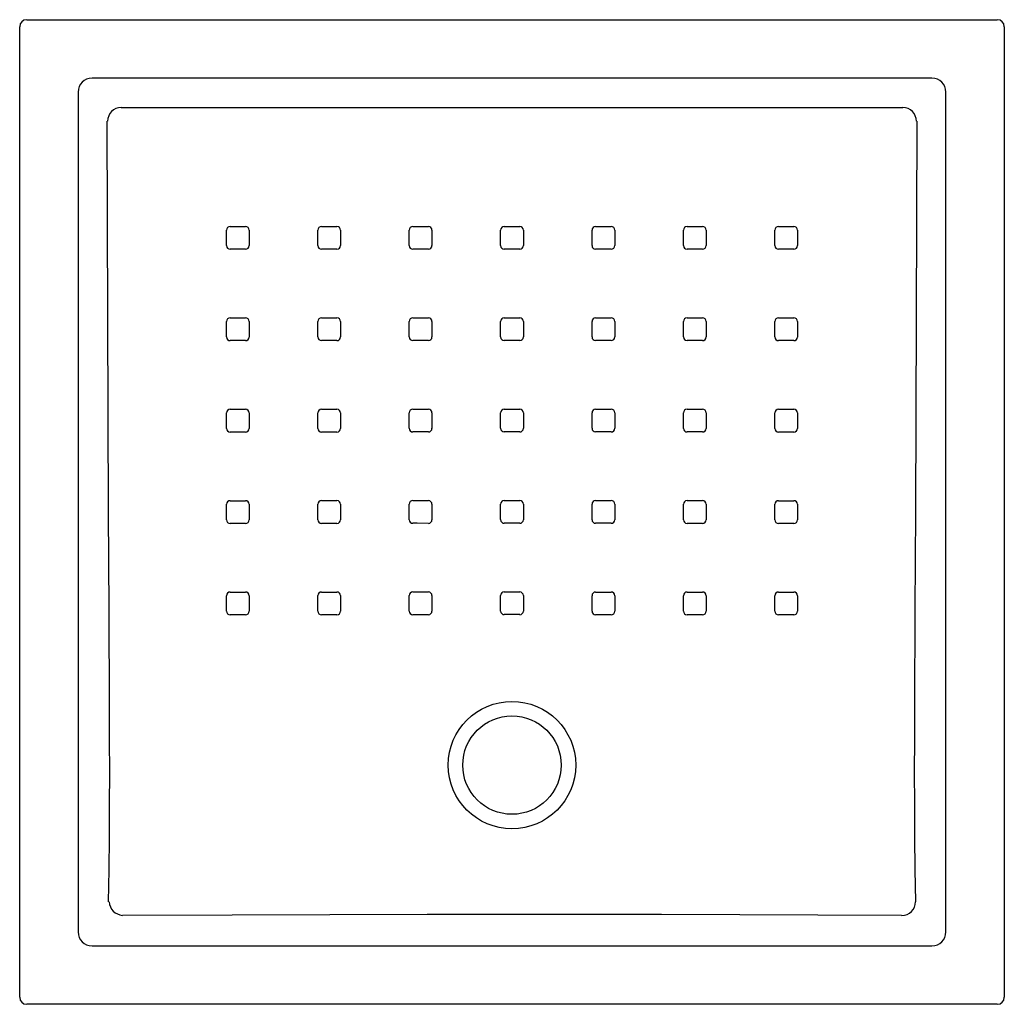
# Model space of a CAD drawing. Header units: millimetres. Extents: x 5061.251 to 5061.952, y 2542.484 to 2543.184.
import ezdxf

# ---------------------------------------------------------------- set-up
doc = ezdxf.new("R2010")
doc.units = ezdxf.units.MM
doc.layers.add('SANINDUSA', color=3, linetype='Continuous')

msp = doc.modelspace()

# ---------------------------------------------------------------- linework, layer by layer
at = {"layer": 'SANINDUSA'}
for p, q in [((5061.25128, 2542.48869), (5061.25128, 2543.179)), ((5061.25628, 2543.184), (5061.94659, 2543.184)), ((5061.95159, 2543.179), (5061.95159, 2542.48869)), ((5061.90014, 2543.14233), (5061.30273, 2543.14233)), ((5061.29295, 2543.13255), (5061.29295, 2542.53514)), ((5061.90992, 2542.53514), (5061.90992, 2543.13255)), ((5061.30273, 2542.52536), (5061.90014, 2542.52536)), ((5061.94659, 2542.48369), (5061.25628, 2542.48369))]:
    msp.add_line(p, q, dxfattribs=at)
at = {"layer": 'SANINDUSA', "flags": 128}
for points in [[(5061.32341, 2543.12165), (5061.46258, 2543.12164), (5061.60143, 2543.12162), (5061.74044, 2543.12164), (5061.87945, 2543.12165)], [(5061.31434, 2542.55653), (5061.31481, 2542.57945), (5061.31511, 2542.60246), (5061.31526, 2542.62552), (5061.3153, 2542.64861), (5061.31526, 2542.67169), (5061.31516, 2542.69476), (5061.31484, 2542.76429), (5061.31455, 2542.83383), (5061.31408, 2542.97266), (5061.3136, 2543.1119)], [(5061.88927, 2543.1119), (5061.88879, 2542.97266), (5061.88831, 2542.83383), (5061.88803, 2542.76453), (5061.88771, 2542.69524), (5061.88761, 2542.67209), (5061.88757, 2542.64893), (5061.8876, 2542.62576), (5061.88775, 2542.60262), (5061.88805, 2542.57953), (5061.88853, 2542.55653)], [(5061.39836, 2543.02331), (5061.39836, 2543.03131), (5061.39835, 2543.0343)], [(5061.40094, 2543.03689), (5061.40894, 2543.03689), (5061.41194, 2543.03689)], [(5061.41453, 2543.0343), (5061.41453, 2543.0263), (5061.41453, 2543.02331)], [(5061.46335, 2543.02332), (5061.46335, 2543.03132), (5061.46335, 2543.03431)], [(5061.46594, 2543.0369), (5061.47394, 2543.0369), (5061.47694, 2543.03689)], [(5061.47953, 2543.03431), (5061.47953, 2543.02631), (5061.47953, 2543.02331)], [(5061.52835, 2543.02333), (5061.52835, 2543.03132), (5061.52835, 2543.03432)], [(5061.53094, 2543.03691), (5061.53894, 2543.0369), (5061.54194, 2543.0369)], [(5061.54453, 2543.03431), (5061.54453, 2543.02632), (5061.54453, 2543.02332)], [(5061.59335, 2543.02333), (5061.59335, 2543.03133), (5061.59335, 2543.03432)], [(5061.59594, 2543.03691), (5061.60394, 2543.03691), (5061.60694, 2543.03691)], [(5061.60953, 2543.03432), (5061.60953, 2543.02632), (5061.60953, 2543.02333)], [(5061.65835, 2543.02333), (5061.65835, 2543.03133), (5061.65835, 2543.03432)], [(5061.66094, 2543.03691), (5061.66894, 2543.03691), (5061.67194, 2543.03691)], [(5061.67453, 2543.03432), (5061.67453, 2543.02632), (5061.67453, 2543.02333)], [(5061.72335, 2543.02332), (5061.72335, 2543.03132), (5061.72335, 2543.03431)], [(5061.72594, 2543.0369), (5061.73394, 2543.0369), (5061.73694, 2543.0369)], [(5061.73953, 2543.03431), (5061.73953, 2543.02631), (5061.73953, 2543.02332)], [(5061.78836, 2543.02331), (5061.78835, 2543.03131), (5061.78835, 2543.03431)], [(5061.79094, 2543.03689), (5061.79894, 2543.03689), (5061.80194, 2543.03689)], [(5061.80453, 2543.0343), (5061.80453, 2543.0263), (5061.80453, 2543.02331)], [(5061.41194, 2543.02072), (5061.40394, 2543.02072), (5061.40095, 2543.02072)], [(5061.47694, 2543.02073), (5061.46894, 2543.02073), (5061.46594, 2543.02073)], [(5061.54194, 2543.02074), (5061.53394, 2543.02074), (5061.53094, 2543.02074)], [(5061.60694, 2543.02074), (5061.59894, 2543.02074), (5061.59594, 2543.02074)], [(5061.67194, 2543.02074), (5061.66394, 2543.02074), (5061.66094, 2543.02074)], [(5061.73694, 2543.02073), (5061.72894, 2543.02073), (5061.72594, 2543.02073)], [(5061.80194, 2543.02072), (5061.79394, 2543.02072), (5061.79095, 2543.02073)], [(5061.39836, 2542.95832), (5061.39836, 2542.96631), (5061.39836, 2542.96931)], [(5061.40094, 2542.97189), (5061.40894, 2542.97189), (5061.41194, 2542.97189)], [(5061.41453, 2542.9693), (5061.41453, 2542.96131), (5061.41453, 2542.95831)], [(5061.46335, 2542.95833), (5061.46335, 2542.96632), (5061.46335, 2542.96932)], [(5061.46594, 2542.97191), (5061.47394, 2542.9719), (5061.47694, 2542.9719)], [(5061.47953, 2542.96931), (5061.47953, 2542.96132), (5061.47953, 2542.95832)], [(5061.52835, 2542.95834), (5061.52835, 2542.96634), (5061.52835, 2542.96934)], [(5061.53094, 2542.97192), (5061.53894, 2542.97192), (5061.54194, 2542.97192)], [(5061.54453, 2542.96933), (5061.54453, 2542.96133), (5061.54453, 2542.95834)], [(5061.59335, 2542.95835), (5061.59335, 2542.96635), (5061.59335, 2542.96935)], [(5061.59594, 2542.97193), (5061.60394, 2542.97193), (5061.60694, 2542.97193)], [(5061.60953, 2542.96934), (5061.60953, 2542.96134), (5061.60953, 2542.95835)], [(5061.65835, 2542.95835), (5061.65835, 2542.96635), (5061.65835, 2542.96934)], [(5061.66094, 2542.97193), (5061.66894, 2542.97193), (5061.67194, 2542.97192)], [(5061.67453, 2542.96934), (5061.67453, 2542.96134), (5061.67453, 2542.95834)], [(5061.72335, 2542.95833), (5061.72335, 2542.96633), (5061.72335, 2542.96932)], [(5061.72594, 2542.97191), (5061.73394, 2542.97191), (5061.73694, 2542.97191)], [(5061.73953, 2542.96932), (5061.73953, 2542.96132), (5061.73953, 2542.95833)], [(5061.78836, 2542.95832), (5061.78836, 2542.96631), (5061.78836, 2542.96931)], [(5061.79094, 2542.9719), (5061.79894, 2542.97189), (5061.80194, 2542.97189)], [(5061.80453, 2542.9693), (5061.80453, 2542.96131), (5061.80453, 2542.95831)], [(5061.41194, 2542.95572), (5061.40394, 2542.95573), (5061.40095, 2542.95573)], [(5061.47694, 2542.95574), (5061.46894, 2542.95574), (5061.46595, 2542.95574)], [(5061.54194, 2542.95575), (5061.53394, 2542.95575), (5061.53094, 2542.95576)], [(5061.60694, 2542.95576), (5061.59894, 2542.95576), (5061.59594, 2542.95577)], [(5061.67194, 2542.95576), (5061.66394, 2542.95576), (5061.66094, 2542.95576)], [(5061.73694, 2542.95574), (5061.72894, 2542.95574), (5061.72594, 2542.95574)], [(5061.80194, 2542.95573), (5061.79394, 2542.95573), (5061.79095, 2542.95573)], [(5061.40095, 2542.9069), (5061.40894, 2542.90689), (5061.41194, 2542.90689)], [(5061.46594, 2542.90691), (5061.47394, 2542.90691), (5061.47694, 2542.90691)], [(5061.53094, 2542.90694), (5061.53894, 2542.90694), (5061.54194, 2542.90694)], [(5061.59594, 2542.90695), (5061.60394, 2542.90695), (5061.60694, 2542.90695)], [(5061.66094, 2542.90694), (5061.66894, 2542.90694), (5061.67194, 2542.90694)], [(5061.72594, 2542.90692), (5061.73394, 2542.90692), (5061.73694, 2542.90692)], [(5061.79095, 2542.9069), (5061.79894, 2542.9069), (5061.80194, 2542.9069)], [(5061.39836, 2542.89332), (5061.39836, 2542.90131), (5061.39836, 2542.90431)], [(5061.41453, 2542.9043), (5061.41453, 2542.89631), (5061.41453, 2542.89331)], [(5061.46336, 2542.89333), (5061.46335, 2542.90133), (5061.46335, 2542.90432)], [(5061.47953, 2542.90432), (5061.47953, 2542.89632), (5061.47953, 2542.89333)], [(5061.52835, 2542.89336), (5061.52835, 2542.90136), (5061.52835, 2542.90435)], [(5061.54453, 2542.90435), (5061.54453, 2542.89635), (5061.54453, 2542.89335)], [(5061.59335, 2542.89338), (5061.59335, 2542.90137), (5061.59335, 2542.90437)], [(5061.60953, 2542.90436), (5061.60953, 2542.89636), (5061.60953, 2542.89337)], [(5061.65835, 2542.89337), (5061.65835, 2542.90136), (5061.65835, 2542.90436)], [(5061.67453, 2542.90435), (5061.67453, 2542.89636), (5061.67453, 2542.89336)], [(5061.72336, 2542.89334), (5061.72335, 2542.90134), (5061.72335, 2542.90433)], [(5061.73953, 2542.90433), (5061.73953, 2542.89633), (5061.73953, 2542.89334)], [(5061.78836, 2542.89332), (5061.78836, 2542.90132), (5061.78836, 2542.90431)], [(5061.80453, 2542.90431), (5061.80453, 2542.89631), (5061.80453, 2542.89332)], [(5061.41194, 2542.89073), (5061.40394, 2542.89073), (5061.40095, 2542.89073)], [(5061.47694, 2542.89074), (5061.46894, 2542.89074), (5061.46595, 2542.89074)], [(5061.54194, 2542.89077), (5061.53394, 2542.89077), (5061.53094, 2542.89077)], [(5061.60694, 2542.89078), (5061.59894, 2542.89079), (5061.59594, 2542.89079)], [(5061.67194, 2542.89077), (5061.66394, 2542.89078), (5061.66094, 2542.89078)], [(5061.73694, 2542.89075), (5061.72894, 2542.89075), (5061.72595, 2542.89075)], [(5061.80194, 2542.89073), (5061.79394, 2542.89073), (5061.79095, 2542.89073)], [(5061.59594, 2542.84197), (5061.60394, 2542.84197), (5061.60694, 2542.84197)], [(5061.39836, 2542.82832), (5061.39836, 2542.83632), (5061.39836, 2542.83931)], [(5061.40095, 2542.8419), (5061.40895, 2542.8419), (5061.41194, 2542.8419)], [(5061.41453, 2542.83931), (5061.41453, 2542.83131), (5061.41453, 2542.82832)], [(5061.46336, 2542.82834), (5061.46335, 2542.83634), (5061.46335, 2542.83933)], [(5061.46594, 2542.84192), (5061.47394, 2542.84192), (5061.47694, 2542.84192)], [(5061.47953, 2542.83933), (5061.47953, 2542.83133), (5061.47953, 2542.82834)], [(5061.52835, 2542.82838), (5061.52835, 2542.83637), (5061.52835, 2542.83937)], [(5061.53094, 2542.84195), (5061.53894, 2542.84195), (5061.54194, 2542.84195)], [(5061.54453, 2542.83936), (5061.54453, 2542.83137), (5061.54453, 2542.82837)], [(5061.59335, 2542.8284), (5061.59335, 2542.83639), (5061.59335, 2542.83939)], [(5061.60953, 2542.83938), (5061.60953, 2542.83139), (5061.60953, 2542.82839)], [(5061.65835, 2542.82838), (5061.65835, 2542.83638), (5061.65835, 2542.83937)], [(5061.66094, 2542.84196), (5061.66894, 2542.84196), (5061.67194, 2542.84196)], [(5061.67453, 2542.83937), (5061.67453, 2542.83137), (5061.67453, 2542.82838)], [(5061.72336, 2542.82835), (5061.72335, 2542.83635), (5061.72335, 2542.83934)], [(5061.72594, 2542.84193), (5061.73394, 2542.84193), (5061.73694, 2542.84193)], [(5061.73953, 2542.83934), (5061.73953, 2542.83134), (5061.73953, 2542.82834)], [(5061.78836, 2542.82832), (5061.78836, 2542.83632), (5061.78836, 2542.83931)], [(5061.79095, 2542.8419), (5061.79895, 2542.8419), (5061.80194, 2542.8419)], [(5061.80453, 2542.83931), (5061.80453, 2542.83131), (5061.80453, 2542.82832)], [(5061.41194, 2542.82573), (5061.40394, 2542.82573), (5061.40095, 2542.82573)], [(5061.47694, 2542.82575), (5061.46894, 2542.82575), (5061.46595, 2542.82575)], [(5061.54194, 2542.82578), (5061.53394, 2542.82579), (5061.53094, 2542.82579)], [(5061.60694, 2542.8258), (5061.59894, 2542.82581), (5061.59594, 2542.82581)], [(5061.67194, 2542.82579), (5061.66394, 2542.82579), (5061.66094, 2542.82579)], [(5061.73694, 2542.82576), (5061.72894, 2542.82576), (5061.72595, 2542.82576)], [(5061.80194, 2542.82573), (5061.79394, 2542.82573), (5061.79095, 2542.82573)], [(5061.39836, 2542.76334), (5061.39836, 2542.77134), (5061.39836, 2542.77433)], [(5061.40095, 2542.77692), (5061.40895, 2542.77692), (5061.41194, 2542.77692)], [(5061.41453, 2542.77433), (5061.41453, 2542.76633), (5061.41453, 2542.76334)], [(5061.46336, 2542.76336), (5061.46335, 2542.77136), (5061.46335, 2542.77435)], [(5061.46594, 2542.77694), (5061.47394, 2542.77694), (5061.47694, 2542.77694)], [(5061.47953, 2542.77435), (5061.47953, 2542.76635), (5061.47953, 2542.76336)], [(5061.52835, 2542.7634), (5061.52835, 2542.7714), (5061.52835, 2542.77439)], [(5061.53094, 2542.77698), (5061.53894, 2542.77698), (5061.54194, 2542.77698)], [(5061.54453, 2542.77439), (5061.54453, 2542.76639), (5061.54453, 2542.76339)], [(5061.59335, 2542.76342), (5061.59335, 2542.77141), (5061.59335, 2542.77441)], [(5061.59594, 2542.777), (5061.60394, 2542.77699), (5061.60694, 2542.77699)], [(5061.60953, 2542.7744), (5061.60953, 2542.76641), (5061.60953, 2542.76341)], [(5061.65835, 2542.76334), (5061.65835, 2542.77134), (5061.65835, 2542.77433)], [(5061.66094, 2542.77692), (5061.66894, 2542.77692), (5061.67194, 2542.77692)], [(5061.67453, 2542.77433), (5061.67453, 2542.76633), (5061.67453, 2542.76334)], [(5061.72335, 2542.76334), (5061.72335, 2542.77134), (5061.72335, 2542.77433)], [(5061.72594, 2542.77692), (5061.73394, 2542.77692), (5061.73694, 2542.77692)], [(5061.73953, 2542.77433), (5061.73953, 2542.76633), (5061.73953, 2542.76334)], [(5061.78836, 2542.76334), (5061.78836, 2542.77134), (5061.78836, 2542.77433)], [(5061.79095, 2542.77692), (5061.79895, 2542.77692), (5061.80194, 2542.77692)], [(5061.80453, 2542.77433), (5061.80453, 2542.76633), (5061.80453, 2542.76334)], [(5061.41194, 2542.76075), (5061.40394, 2542.76075), (5061.40095, 2542.76075)], [(5061.47694, 2542.76077), (5061.46894, 2542.76077), (5061.46595, 2542.76077)], [(5061.54194, 2542.76081), (5061.53394, 2542.76081), (5061.53094, 2542.76081)], [(5061.60694, 2542.76083), (5061.59894, 2542.76083), (5061.59594, 2542.76083)], [(5061.67194, 2542.76075), (5061.66394, 2542.76075), (5061.66094, 2542.76075)], [(5061.73694, 2542.76075), (5061.72894, 2542.76075), (5061.72594, 2542.76075)], [(5061.80194, 2542.76075), (5061.79394, 2542.76075), (5061.79095, 2542.76075)], [(5061.87848, 2542.54696), (5061.81894, 2542.54711), (5061.76339, 2542.54728), (5061.70784, 2542.54746), (5061.65229, 2542.54761), (5061.59674, 2542.54764), (5061.5412, 2542.54752), (5061.47178, 2542.5473), (5061.40235, 2542.54715), (5061.32439, 2542.54696)]]:
    msp.add_lwpolyline(points, dxfattribs=at)
at = {"layer": 'SANINDUSA'}
for radius in [0.0453, 0.035]:
    msp.add_circle((5061.60143, 2542.65384), radius, dxfattribs=at)
for centre, radius, start, end in [((5061.25628, 2543.179), 0.005, 90.02107, 179.97893), ((5061.94659, 2543.179), 0.005, 0.02112, 89.97867), ((5061.324, 2543.11131), 0.01035, 93.26206, 176.93718), ((5061.87886, 2543.11131), 0.01035, 3.06259, 86.73822), ((5061.40094, 2543.0343), 0.00259, 89.97601, 179.98771), ((5061.41194, 2543.0343), 0.00259, 0, 90.00431), ((5061.46594, 2543.03431), 0.00259, 89.97601, 179.98771), ((5061.47694, 2543.0343), 0.00259, 0, 90.00431), ((5061.53094, 2543.03432), 0.00259, 89.97601, 179.98771), ((5061.54194, 2543.03431), 0.00259, 0, 90.00431), ((5061.59594, 2543.03432), 0.00259, 89.97601, 179.98771), ((5061.60694, 2543.03432), 0.00259, 0, 90.00431), ((5061.66094, 2543.03432), 0.00259, 89.97601, 179.98771), ((5061.67194, 2543.03432), 0.00259, 0, 90.00431), ((5061.72594, 2543.03431), 0.00259, 89.97601, 179.98771), ((5061.73694, 2543.03431), 0.00259, 0, 90.00431), ((5061.79094, 2543.0343), 0.00259, 89.97601, 179.98771), ((5061.80194, 2543.0343), 0.00259, 0, 90.00431), ((5061.40095, 2543.02331), 0.00259, 180.01469, 270.00378), ((5061.41194, 2543.02331), 0.00259, 269.97849, 359.98061), ((5061.46594, 2543.02332), 0.00259, 180.01469, 270.00378), ((5061.47694, 2543.02331), 0.00259, 269.97849, 359.98061), ((5061.53094, 2543.02333), 0.00259, 180.01469, 270.00378), ((5061.54194, 2543.02332), 0.00259, 269.97849, 359.98061), ((5061.59594, 2543.02333), 0.00259, 180.01469, 270.00378), ((5061.60694, 2543.02333), 0.00259, 269.97849, 359.98061), ((5061.66094, 2543.02333), 0.00259, 180.01469, 270.00378), ((5061.67194, 2543.02333), 0.00259, 269.97849, 359.98061), ((5061.72594, 2543.02332), 0.00259, 180.01469, 270.00378), ((5061.73694, 2543.02332), 0.00259, 269.97849, 359.98061), ((5061.79095, 2543.02332), 0.00259, 180.01469, 270.00378), ((5061.80194, 2543.02331), 0.00259, 269.97849, 359.98061), ((5061.40094, 2542.96931), 0.00259, 89.97601, 179.98771), ((5061.41194, 2542.9693), 0.00259, 0, 90.00431), ((5061.46594, 2542.96932), 0.00259, 89.97601, 179.98771), ((5061.47694, 2542.96931), 0.00259, 0, 90.00431), ((5061.53094, 2542.96933), 0.00259, 89.97601, 179.98771), ((5061.54194, 2542.96933), 0.00259, 0, 90.00431), ((5061.59594, 2542.96934), 0.00259, 89.97601, 179.98771), ((5061.60694, 2542.96934), 0.00259, 0, 90.00431), ((5061.66094, 2542.96934), 0.00259, 89.97601, 179.98771), ((5061.67194, 2542.96933), 0.00259, 0, 90.00431), ((5061.72594, 2542.96932), 0.00259, 89.97601, 179.98771), ((5061.73694, 2542.96932), 0.00259, 0, 90.00431), ((5061.79094, 2542.96931), 0.00259, 89.97601, 179.98771), ((5061.80194, 2542.9693), 0.00259, 0, 90.00431), ((5061.40095, 2542.95832), 0.00259, 180.01469, 270.00378), ((5061.41194, 2542.95831), 0.00259, 269.97849, 359.98061), ((5061.46594, 2542.95833), 0.00259, 180.01469, 270.00378), ((5061.47694, 2542.95832), 0.00259, 269.97849, 359.98061), ((5061.53094, 2542.95834), 0.00259, 180.01469, 270.00378), ((5061.54194, 2542.95834), 0.00259, 269.97849, 359.98061), ((5061.59594, 2542.95835), 0.00259, 180.01469, 270.00378), ((5061.60694, 2542.95835), 0.00259, 269.97849, 359.98061), ((5061.66094, 2542.95835), 0.00259, 180.01469, 270.00378), ((5061.67194, 2542.95834), 0.00259, 269.97849, 359.98061), ((5061.72594, 2542.95833), 0.00259, 180.01469, 270.00378), ((5061.73694, 2542.95833), 0.00259, 269.97849, 359.98061), ((5061.79095, 2542.95832), 0.00259, 180.01469, 270.00378), ((5061.80194, 2542.95831), 0.00259, 269.97849, 359.98061), ((5061.40094, 2542.90431), 0.00259, 89.97601, 179.98771), ((5061.41194, 2542.9043), 0.00259, 0, 90.00431), ((5061.46594, 2542.90432), 0.00259, 89.97601, 179.98771), ((5061.47694, 2542.90432), 0.00259, 0, 90.00431), ((5061.53094, 2542.90435), 0.00259, 89.97601, 179.98771), ((5061.54194, 2542.90435), 0.00259, 0, 90.00431), ((5061.59594, 2542.90437), 0.00259, 89.97601, 179.98771), ((5061.60694, 2542.90436), 0.00259, 0, 90.00431), ((5061.66094, 2542.90436), 0.00259, 89.97601, 179.98771), ((5061.67194, 2542.90435), 0.00259, 0, 90.00431), ((5061.72594, 2542.90433), 0.00259, 89.97601, 179.98771), ((5061.73694, 2542.90433), 0.00259, 0, 90.00431), ((5061.79094, 2542.90431), 0.00259, 89.97601, 179.98771), ((5061.80194, 2542.90431), 0.00259, 0, 90.00431), ((5061.40095, 2542.89332), 0.00259, 180.01469, 270.00378), ((5061.41194, 2542.89331), 0.00259, 269.97849, 359.98061), ((5061.46595, 2542.89333), 0.00259, 180.01469, 270.00378), ((5061.47694, 2542.89333), 0.00259, 269.97849, 359.98061), ((5061.53094, 2542.89336), 0.00259, 180.01469, 270.00378), ((5061.54194, 2542.89336), 0.00259, 269.97849, 359.98061), ((5061.59594, 2542.89338), 0.00259, 180.01469, 270.00378), ((5061.60694, 2542.89337), 0.00259, 269.97849, 359.98061), ((5061.66094, 2542.89337), 0.00259, 180.01469, 270.00378), ((5061.67194, 2542.89336), 0.00259, 269.97849, 359.98061), ((5061.72594, 2542.89334), 0.00259, 180.01469, 270.00378), ((5061.73694, 2542.89334), 0.00259, 269.97849, 359.98061), ((5061.79095, 2542.89332), 0.00259, 180.01469, 270.00378), ((5061.80194, 2542.89332), 0.00259, 269.97849, 359.98061), ((5061.59594, 2542.83939), 0.00259, 89.97601, 179.98771), ((5061.60694, 2542.83938), 0.00259, 0, 90.00431), ((5061.40094, 2542.83931), 0.00259, 89.97601, 179.98771), ((5061.41194, 2542.83931), 0.00259, 0, 90.00431), ((5061.46594, 2542.83933), 0.00259, 89.97601, 179.98771), ((5061.47694, 2542.83933), 0.00259, 0, 90.00431), ((5061.53094, 2542.83937), 0.00259, 89.97601, 179.98771), ((5061.54194, 2542.83936), 0.00259, 0, 90.00431), ((5061.66094, 2542.83937), 0.00259, 89.97601, 179.98771), ((5061.67194, 2542.83937), 0.00259, 0, 90.00431), ((5061.72594, 2542.83934), 0.00259, 89.97601, 179.98771), ((5061.73694, 2542.83934), 0.00259, 0, 90.00431), ((5061.79094, 2542.83931), 0.00259, 89.97601, 179.98771), ((5061.80194, 2542.83931), 0.00259, 0, 90.00431), ((5061.40095, 2542.82832), 0.00259, 180.01469, 270.00378), ((5061.41194, 2542.82832), 0.00259, 269.97849, 359.98061), ((5061.46595, 2542.82834), 0.00259, 180.01469, 270.00378), ((5061.47694, 2542.82834), 0.00259, 269.97849, 359.98061), ((5061.53094, 2542.82838), 0.00259, 180.01469, 270.00378), ((5061.54194, 2542.82837), 0.00259, 269.97849, 359.98061), ((5061.59594, 2542.8284), 0.00259, 180.01469, 270.00378), ((5061.60694, 2542.82839), 0.00259, 269.97849, 359.98061), ((5061.66094, 2542.82838), 0.00259, 180.01469, 270.00378), ((5061.67194, 2542.82838), 0.00259, 269.97849, 359.98061), ((5061.72594, 2542.82835), 0.00259, 180.01469, 270.00378), ((5061.73694, 2542.82835), 0.00259, 269.97849, 359.98061), ((5061.79095, 2542.82832), 0.00259, 180.01469, 270.00378), ((5061.80194, 2542.82832), 0.00259, 269.97849, 359.98061), ((5061.40094, 2542.77433), 0.00259, 89.97601, 179.98771), ((5061.41194, 2542.77433), 0.00259, 0, 90.00431), ((5061.46594, 2542.77435), 0.00259, 89.97601, 179.98771), ((5061.47694, 2542.77435), 0.00259, 0, 90.00431), ((5061.53094, 2542.77439), 0.00259, 89.97601, 179.98771), ((5061.54194, 2542.77439), 0.00259, 0, 90.00431), ((5061.59594, 2542.77441), 0.00259, 89.97601, 179.98771), ((5061.60694, 2542.7744), 0.00259, 0, 90.00431), ((5061.66094, 2542.77433), 0.00259, 89.97601, 179.98771), ((5061.67194, 2542.77433), 0.00259, 0, 90.00431), ((5061.72594, 2542.77433), 0.00259, 89.97601, 179.98771), ((5061.73694, 2542.77433), 0.00259, 0, 90.00431), ((5061.79094, 2542.77433), 0.00259, 89.97601, 179.98771), ((5061.80194, 2542.77433), 0.00259, 0, 90.00431), ((5061.40095, 2542.76334), 0.00259, 180.01469, 270.00378), ((5061.41194, 2542.76334), 0.00259, 269.97849, 359.98061), ((5061.46595, 2542.76336), 0.00259, 180.01469, 270.00378), ((5061.47694, 2542.76336), 0.00259, 269.97849, 359.98061), ((5061.53094, 2542.7634), 0.00259, 180.01469, 270.00378), ((5061.54194, 2542.7634), 0.00259, 269.97849, 359.98061), ((5061.59594, 2542.76342), 0.00259, 180.01469, 270.00378), ((5061.60694, 2542.76341), 0.00259, 269.97849, 359.98061), ((5061.66094, 2542.76334), 0.00259, 180.01469, 270.00378), ((5061.67194, 2542.76334), 0.00259, 269.97849, 359.98061), ((5061.72594, 2542.76334), 0.00259, 180.01469, 270.00378), ((5061.73694, 2542.76334), 0.00259, 269.97849, 359.98061), ((5061.79095, 2542.76334), 0.00259, 180.01469, 270.00378), ((5061.80194, 2542.76334), 0.00259, 269.97849, 359.98061), ((5061.32529, 2542.55738), 0.01046, 184.15288, 265.01952), ((5061.87822, 2542.55705), 0.01032, 272.92722, 357.07278), ((5061.25628, 2542.48869), 0.005, 180.02133, 269.97888), ((5061.94659, 2542.48869), 0.005, 270.02138, 359.97862)]:
    msp.add_arc(centre, radius, start, end, dxfattribs=at)
for centre, major_axis, start_param, end_param in [((5061.30357, 2543.13171), (0.00793, -0.00793), 2.377815, 3.90537), ((5061.8993, 2543.13171), (0.00793, 0.00793), 5.519408, 7.046963), ((5061.30357, 2542.53598), (0.00793, 0.00793), 2.377815, 3.90537), ((5061.8993, 2542.53598), (-0.00793, 0.00793), 2.377815, 3.90537)]:
    msp.add_ellipse(centre, major_axis=major_axis, ratio=0.891198, start_param=start_param, end_param=end_param, dxfattribs=at)

doc.saveas('drawing.dxf')
